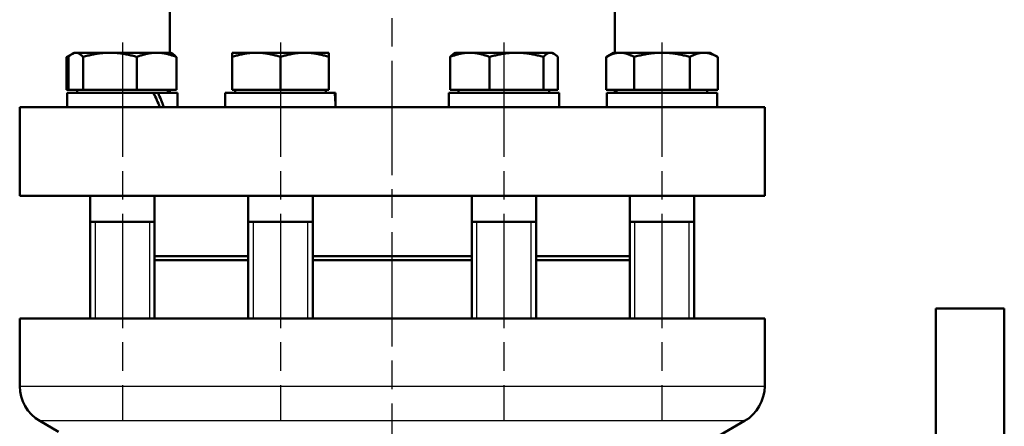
# Model space of a CAD drawing. Header units: millimetres. Extents: x 112 to 921, y 308 to 1230.
# Tile 4 of 6: x 276 to 521, y 853 to 954. Entities that reach past the tile are written whole.
import ezdxf

# ---------------------------------------------------------------- set-up
doc = ezdxf.new("R2010")
doc.units = ezdxf.units.MM
doc.header["$LTSCALE"] = 5
doc.linetypes.add('CHAIN', pattern=[0.3543, 0.2362, -0.0295, 0.0591, -0.0295])
for name, color, linetype, lineweight in [('Gewinde(DIN)', 3, 'Continuous', 25), ('Mittellinie(DIN)', 4, 'CHAIN', 25), ('Sichtbare Kanten(DIN)', 7, 'Continuous', 50), ('Sichtbare tangentiale Kanten(DIN)', 3, 'Continuous', 25)]:
    doc.layers.add(name, color=color, linetype=linetype, lineweight=lineweight)

msp = doc.modelspace()

# ---------------------------------------------------------------- linework, layer by layer
at = {"layer": 'Gewinde(DIN)'}
for p, q in [((294.84, 903.46), (294.84, 879.46)), ((308.43, 879.46), (308.43, 903.46)), ((334.08, 903.46), (334.08, 879.46)), ((347.67, 879.46), (347.67, 903.46)), ((389.57, 903.46), (389.57, 879.46)), ((403.16, 879.46), (403.16, 903.46)), ((428.8, 903.46), (428.8, 879.46)), ((442.39, 879.46), (442.39, 903.46))]:
    msp.add_line(p, q, dxfattribs=at)
at = {"layer": 'Mittellinie(DIN)', "linetype": 'CHAIN', "ltscale": 23.990969}
for p, q in [((368.62, 660.09), (368.62, 1228.4)), ((301.63, 947.96), (301.63, 854.18)), ((340.87, 947.96), (340.87, 854.18)), ((396.36, 947.96), (396.36, 854.18)), ((435.6, 947.96), (435.6, 854.18))]:
    msp.add_line(p, q, dxfattribs=at)
at = {"layer": 'Sichtbare Kanten(DIN)'}
for p, q in [((313.37, 945.46), (313.37, 994.96)), ((423.87, 945.46), (423.87, 994.96)), ((289.21, 945.21), (287.78, 944.38)), ((287.78, 936.26), (287.78, 944.38)), ((288.25, 936.26), (288.25, 944.38)), ((289.63, 945.46), (289.21, 945.21)), ((290.04, 945.46), (289.63, 945.46)), ((298.53, 945.46), (290.04, 945.46)), ((291.84, 936.26), (291.84, 944.38)), ((310.12, 945.46), (298.53, 945.46)), ((305.22, 936.26), (305.22, 944.38)), ((313.63, 945.46), (310.12, 945.46)), ((313.63, 945.46), (314.06, 945.21)), ((315.02, 936.26), (315.02, 944.38)), ((334.87, 945.46), (328.87, 945.46)), ((328.87, 944.38), (328.87, 945.46)), ((328.87, 936.26), (328.87, 944.38)), ((346.87, 945.46), (334.87, 945.46)), ((340.87, 936.26), (340.87, 944.38)), ((352.87, 945.46), (346.87, 945.46)), ((352.87, 945.46), (352.87, 944.38)), ((352.87, 936.26), (352.87, 944.38)), ((382.98, 936.26), (382.98, 944.38)), ((384.36, 945.46), (383.94, 945.21)), ((387.88, 945.46), (384.36, 945.46)), ((399.47, 945.46), (387.88, 945.46)), ((392.77, 936.26), (392.77, 944.38)), ((407.95, 945.46), (399.47, 945.46)), ((406.16, 936.26), (406.16, 944.38)), ((408.36, 945.46), (407.95, 945.46)), ((408.36, 945.46), (408.78, 945.21)), ((409.74, 936.26), (409.74, 944.38)), ((423.6, 945.46), (421.74, 944.38)), ((421.74, 936.26), (421.74, 944.38)), ((425.21, 945.46), (423.6, 945.46)), ((435.6, 945.46), (425.21, 945.46)), ((428.67, 936.26), (428.67, 944.38)), ((445.99, 945.46), (435.6, 945.46)), ((442.53, 936.26), (442.53, 944.38)), ((447.6, 945.46), (445.99, 945.46)), ((447.6, 945.46), (449.45, 944.38)), ((449.45, 936.26), (449.45, 944.38)), ((288.25, 936.26), (287.78, 936.26)), ((309.37, 935.46), (287.93, 935.46)), ((287.93, 935.46), (287.93, 931.96)), ((291.84, 936.26), (288.25, 936.26)), ((290.39, 936.26), (290.39, 935.46)), ((305.22, 936.26), (291.84, 936.26)), ((315.02, 936.26), (305.22, 936.26)), ((309.37, 935.46), (310.49, 935.46)), ((315.33, 935.46), (310.49, 935.46)), ((312.88, 936.26), (312.88, 935.46)), ((313.37, 935.46), (313.37, 936.26)), ((315.33, 935.46), (315.33, 931.96)), ((354.34, 935.46), (327.17, 935.46)), ((327.17, 935.46), (327.17, 931.96)), ((340.87, 936.26), (328.87, 936.26)), ((329.63, 936.26), (329.63, 935.46)), ((352.87, 936.26), (340.87, 936.26)), ((352.12, 936.26), (352.12, 935.46)), ((354.34, 935.46), (354.52, 935.46)), ((354.57, 935.46), (354.52, 935.46)), ((354.57, 935.46), (354.57, 933.5)), ((410.06, 935.46), (382.66, 935.46)), ((382.66, 935.46), (382.66, 931.96)), ((392.77, 936.26), (382.98, 936.26)), ((385.12, 936.26), (385.12, 935.46)), ((406.16, 936.26), (392.77, 936.26)), ((409.74, 936.26), (406.16, 936.26)), ((407.61, 936.26), (407.61, 935.46)), ((410.06, 935.46), (410.06, 931.96)), ((428.67, 936.26), (421.74, 936.26)), ((449.3, 935.46), (421.9, 935.46)), ((421.9, 935.46), (421.9, 931.96)), ((423.87, 935.46), (423.87, 936.26)), ((424.35, 936.26), (424.35, 935.46)), ((442.53, 936.26), (428.67, 936.26)), ((449.45, 936.26), (442.53, 936.26)), ((446.84, 936.26), (446.84, 935.46)), ((449.3, 935.46), (449.3, 931.96)), ((461.12, 931.96), (276.12, 931.96)), ((276.12, 931.96), (276.12, 909.96)), ((461.12, 931.96), (461.12, 909.96)), ((461.12, 909.96), (276.12, 909.96)), ((293.63, 909.96), (293.63, 879.46)), ((309.63, 909.96), (309.63, 879.46)), ((332.87, 909.96), (332.87, 879.46)), ((348.87, 909.96), (348.87, 879.46)), ((388.36, 909.96), (388.36, 879.46)), ((404.36, 909.96), (404.36, 879.46)), ((427.6, 909.96), (427.6, 879.46)), ((443.6, 909.96), (443.6, 879.46)), ((293.63, 903.46), (309.63, 903.46)), ((332.87, 903.46), (348.87, 903.46)), ((388.36, 903.46), (404.36, 903.46)), ((427.6, 903.46), (443.6, 903.46)), ((332.87, 894.96), (309.63, 894.96)), ((388.36, 894.96), (348.87, 894.96)), ((427.6, 894.96), (404.36, 894.96)), ((332.87, 893.96), (309.63, 893.96)), ((388.36, 893.96), (348.87, 893.96)), ((427.6, 893.96), (404.36, 893.96)), ((503.62, 681.96), (503.62, 881.96)), ((520.62, 881.96), (503.62, 881.96)), ((520.62, 881.96), (520.62, 681.96)), ((276.12, 879.46), (461.12, 879.46)), ((276.12, 879.46), (276.12, 862.73)), ((461.12, 879.46), (461.12, 862.73)), ((285.76, 851.39), (281.12, 854.07)), ((445.77, 848.09), (456.12, 854.07))]:
    msp.add_line(p, q, dxfattribs=at)
at = {"layer": 'Sichtbare Kanten(DIN)', "flags": 128}
for points in [[(288.76, 944.89), (288.72, 944.87), (288.68, 944.85), (288.64, 944.83), (288.6, 944.81), (288.56, 944.8), (288.52, 944.78), (288.48, 944.76), (288.44, 944.74), (288.4, 944.72), (288.36, 944.7), (288.32, 944.68), (288.28, 944.66), (288.24, 944.64), (288.2, 944.61), (288.15, 944.59), (288.11, 944.57), (288.07, 944.55), (288.03, 944.53), (287.99, 944.5), (287.95, 944.48), (287.91, 944.46), (287.86, 944.43), (287.82, 944.41), (287.78, 944.38)], [(290.04, 945.46), (289.97, 945.45), (289.9, 945.45), (289.83, 945.44), (289.76, 945.43), (289.69, 945.41), (289.61, 945.39), (289.54, 945.37), (289.47, 945.34), (289.4, 945.31), (289.33, 945.27), (289.25, 945.24), (289.18, 945.19), (289.11, 945.15), (289.03, 945.1), (288.96, 945.04), (288.88, 944.99), (288.81, 944.93), (288.73, 944.86), (288.65, 944.79), (288.57, 944.72), (288.49, 944.64), (288.41, 944.56), (288.33, 944.47), (288.25, 944.38)], [(291.84, 944.38), (291.75, 944.47), (291.67, 944.56), (291.59, 944.64), (291.51, 944.72), (291.44, 944.79), (291.36, 944.86), (291.28, 944.93), (291.2, 944.99), (291.13, 945.04), (291.06, 945.1), (290.98, 945.15), (290.91, 945.19), (290.83, 945.24), (290.76, 945.27), (290.69, 945.31), (290.62, 945.34), (290.55, 945.37), (290.47, 945.39), (290.4, 945.41), (290.33, 945.43), (290.26, 945.44), (290.19, 945.45), (290.12, 945.45), (290.04, 945.46)], [(298.53, 945.46), (298.26, 945.45), (297.99, 945.45), (297.73, 945.44), (297.46, 945.43), (297.19, 945.41), (296.92, 945.39), (296.66, 945.37), (296.39, 945.34), (296.12, 945.31), (295.85, 945.27), (295.58, 945.24), (295.31, 945.19), (295.03, 945.15), (294.75, 945.1), (294.48, 945.04), (294.2, 944.99), (293.91, 944.93), (293.63, 944.86), (293.34, 944.79), (293.04, 944.72), (292.75, 944.64), (292.45, 944.56), (292.14, 944.47), (291.84, 944.38)], [(305.22, 944.38), (304.91, 944.47), (304.61, 944.56), (304.31, 944.64), (304.01, 944.72), (303.72, 944.79), (303.43, 944.86), (303.15, 944.93), (302.86, 944.99), (302.58, 945.04), (302.3, 945.1), (302.03, 945.15), (301.75, 945.19), (301.48, 945.24), (301.21, 945.27), (300.94, 945.31), (300.67, 945.34), (300.4, 945.37), (300.13, 945.39), (299.87, 945.41), (299.6, 945.43), (299.33, 945.44), (299.06, 945.45), (298.8, 945.45), (298.53, 945.46)], [(310.12, 945.46), (309.92, 945.45), (309.73, 945.45), (309.53, 945.44), (309.34, 945.43), (309.14, 945.41), (308.95, 945.39), (308.75, 945.37), (308.55, 945.34), (308.36, 945.31), (308.16, 945.27), (307.96, 945.24), (307.76, 945.19), (307.56, 945.15), (307.36, 945.1), (307.15, 945.04), (306.95, 944.99), (306.74, 944.93), (306.53, 944.86), (306.32, 944.79), (306.1, 944.72), (305.89, 944.64), (305.67, 944.56), (305.45, 944.47), (305.22, 944.38)], [(315.02, 944.38), (314.79, 944.47), (314.57, 944.56), (314.35, 944.64), (314.14, 944.72), (313.92, 944.79), (313.71, 944.86), (313.5, 944.93), (313.29, 944.99), (313.09, 945.04), (312.88, 945.1), (312.68, 945.15), (312.48, 945.19), (312.28, 945.24), (312.08, 945.27), (311.88, 945.31), (311.69, 945.34), (311.49, 945.37), (311.29, 945.39), (311.1, 945.41), (310.9, 945.43), (310.71, 945.44), (310.51, 945.45), (310.32, 945.45), (310.12, 945.46)], [(314.06, 945.21), (314.1, 945.19), (314.13, 945.17), (314.17, 945.14), (314.21, 945.12), (314.25, 945.09), (314.29, 945.06), (314.33, 945.03), (314.37, 945), (314.4, 944.97), (314.44, 944.94), (314.48, 944.91), (314.52, 944.88), (314.56, 944.84), (314.6, 944.81), (314.64, 944.77), (314.68, 944.73), (314.73, 944.69), (314.77, 944.65), (314.81, 944.61), (314.85, 944.57), (314.89, 944.52), (314.93, 944.48), (314.98, 944.43), (315.02, 944.38)], [(334.87, 945.46), (334.63, 945.45), (334.39, 945.45), (334.15, 945.44), (333.91, 945.43), (333.67, 945.41), (333.43, 945.39), (333.19, 945.37), (332.95, 945.34), (332.71, 945.31), (332.47, 945.27), (332.23, 945.24), (331.98, 945.19), (331.74, 945.15), (331.49, 945.1), (331.24, 945.04), (330.99, 944.99), (330.73, 944.93), (330.48, 944.86), (330.22, 944.79), (329.95, 944.72), (329.69, 944.64), (329.42, 944.56), (329.15, 944.47), (328.87, 944.38)], [(340.87, 944.38), (340.6, 944.47), (340.32, 944.56), (340.05, 944.64), (339.79, 944.72), (339.53, 944.79), (339.27, 944.86), (339.01, 944.93), (338.76, 944.99), (338.51, 945.04), (338.26, 945.1), (338.01, 945.15), (337.76, 945.19), (337.52, 945.24), (337.27, 945.27), (337.03, 945.31), (336.79, 945.34), (336.55, 945.37), (336.31, 945.39), (336.07, 945.41), (335.83, 945.43), (335.59, 945.44), (335.35, 945.45), (335.11, 945.45), (334.87, 945.46)], [(346.87, 945.46), (346.63, 945.45), (346.39, 945.45), (346.15, 945.44), (345.91, 945.43), (345.67, 945.41), (345.43, 945.39), (345.19, 945.37), (344.95, 945.34), (344.71, 945.31), (344.47, 945.27), (344.23, 945.24), (343.98, 945.19), (343.74, 945.15), (343.49, 945.1), (343.24, 945.04), (342.99, 944.99), (342.73, 944.93), (342.48, 944.86), (342.22, 944.79), (341.95, 944.72), (341.69, 944.64), (341.42, 944.56), (341.15, 944.47), (340.87, 944.38)], [(352.87, 944.38), (352.6, 944.47), (352.32, 944.56), (352.05, 944.64), (351.79, 944.72), (351.53, 944.79), (351.27, 944.86), (351.01, 944.93), (350.76, 944.99), (350.51, 945.04), (350.26, 945.1), (350.01, 945.15), (349.76, 945.19), (349.52, 945.24), (349.27, 945.27), (349.03, 945.31), (348.79, 945.34), (348.55, 945.37), (348.31, 945.39), (348.07, 945.41), (347.83, 945.43), (347.59, 945.44), (347.35, 945.45), (347.11, 945.45), (346.87, 945.46)], [(387.88, 945.46), (387.68, 945.45), (387.48, 945.45), (387.29, 945.44), (387.09, 945.43), (386.9, 945.41), (386.7, 945.39), (386.5, 945.37), (386.31, 945.34), (386.11, 945.31), (385.91, 945.27), (385.72, 945.24), (385.52, 945.19), (385.31, 945.15), (385.11, 945.1), (384.91, 945.04), (384.7, 944.99), (384.5, 944.93), (384.29, 944.86), (384.07, 944.79), (383.86, 944.72), (383.64, 944.64), (383.42, 944.56), (383.2, 944.47), (382.98, 944.38)], [(382.98, 944.38), (383.02, 944.43), (383.06, 944.48), (383.1, 944.52), (383.15, 944.57), (383.19, 944.61), (383.23, 944.65), (383.27, 944.69), (383.31, 944.73), (383.35, 944.77), (383.39, 944.81), (383.43, 944.84), (383.47, 944.88), (383.51, 944.91), (383.55, 944.94), (383.59, 944.97), (383.63, 945), (383.67, 945.03), (383.71, 945.06), (383.75, 945.09), (383.78, 945.12), (383.82, 945.14), (383.86, 945.17), (383.9, 945.19), (383.94, 945.21)], [(392.77, 944.38), (392.55, 944.47), (392.33, 944.56), (392.11, 944.64), (391.89, 944.72), (391.68, 944.79), (391.46, 944.86), (391.26, 944.93), (391.05, 944.99), (390.84, 945.04), (390.64, 945.1), (390.44, 945.15), (390.24, 945.19), (390.04, 945.24), (389.84, 945.27), (389.64, 945.31), (389.44, 945.34), (389.25, 945.37), (389.05, 945.39), (388.85, 945.41), (388.66, 945.43), (388.46, 945.44), (388.27, 945.45), (388.07, 945.45), (387.88, 945.46)], [(399.47, 945.46), (399.2, 945.45), (398.93, 945.45), (398.66, 945.44), (398.4, 945.43), (398.13, 945.41), (397.86, 945.39), (397.59, 945.37), (397.33, 945.34), (397.06, 945.31), (396.79, 945.27), (396.52, 945.24), (396.24, 945.19), (395.97, 945.15), (395.69, 945.1), (395.41, 945.04), (395.13, 944.99), (394.85, 944.93), (394.56, 944.86), (394.27, 944.79), (393.98, 944.72), (393.69, 944.64), (393.39, 944.56), (393.08, 944.47), (392.77, 944.38)], [(406.16, 944.38), (405.85, 944.47), (405.55, 944.56), (405.25, 944.64), (404.95, 944.72), (404.66, 944.79), (404.37, 944.86), (404.08, 944.93), (403.8, 944.99), (403.52, 945.04), (403.24, 945.1), (402.96, 945.15), (402.69, 945.19), (402.42, 945.24), (402.15, 945.27), (401.88, 945.31), (401.61, 945.34), (401.34, 945.37), (401.07, 945.39), (400.8, 945.41), (400.54, 945.43), (400.27, 945.44), (400, 945.45), (399.73, 945.45), (399.47, 945.46)], [(407.95, 945.46), (407.88, 945.45), (407.81, 945.45), (407.74, 945.44), (407.66, 945.43), (407.59, 945.41), (407.52, 945.39), (407.45, 945.37), (407.38, 945.34), (407.31, 945.31), (407.23, 945.27), (407.16, 945.24), (407.09, 945.19), (407.01, 945.15), (406.94, 945.1), (406.87, 945.04), (406.79, 944.99), (406.71, 944.93), (406.64, 944.86), (406.56, 944.79), (406.48, 944.72), (406.4, 944.64), (406.32, 944.56), (406.24, 944.47), (406.16, 944.38)], [(409.74, 944.38), (409.66, 944.47), (409.58, 944.56), (409.5, 944.64), (409.42, 944.72), (409.34, 944.79), (409.27, 944.86), (409.19, 944.93), (409.11, 944.99), (409.04, 945.04), (408.96, 945.1), (408.89, 945.15), (408.82, 945.19), (408.74, 945.24), (408.67, 945.27), (408.6, 945.31), (408.53, 945.34), (408.45, 945.37), (408.38, 945.39), (408.31, 945.41), (408.24, 945.43), (408.17, 945.44), (408.1, 945.45), (408.02, 945.45), (407.95, 945.46)], [(425.21, 945.46), (425.07, 945.45), (424.93, 945.45), (424.79, 945.44), (424.65, 945.43), (424.51, 945.41), (424.37, 945.39), (424.24, 945.37), (424.1, 945.34), (423.96, 945.31), (423.82, 945.27), (423.68, 945.24), (423.54, 945.19), (423.39, 945.15), (423.25, 945.1), (423.11, 945.04), (422.96, 944.99), (422.81, 944.93), (422.67, 944.86), (422.52, 944.79), (422.37, 944.72), (422.21, 944.64), (422.06, 944.56), (421.9, 944.47), (421.74, 944.38)], [(428.67, 944.38), (428.51, 944.47), (428.35, 944.56), (428.2, 944.64), (428.04, 944.72), (427.89, 944.79), (427.74, 944.86), (427.6, 944.93), (427.45, 944.99), (427.3, 945.04), (427.16, 945.1), (427.02, 945.15), (426.87, 945.19), (426.73, 945.24), (426.59, 945.27), (426.45, 945.31), (426.31, 945.34), (426.17, 945.37), (426.04, 945.39), (425.9, 945.41), (425.76, 945.43), (425.62, 945.44), (425.48, 945.45), (425.34, 945.45), (425.21, 945.46)], [(435.6, 945.46), (435.32, 945.45), (435.04, 945.45), (434.77, 945.44), (434.49, 945.43), (434.21, 945.41), (433.94, 945.39), (433.66, 945.37), (433.38, 945.34), (433.1, 945.31), (432.82, 945.27), (432.54, 945.24), (432.26, 945.19), (431.98, 945.15), (431.69, 945.1), (431.4, 945.04), (431.11, 944.99), (430.82, 944.93), (430.52, 944.86), (430.22, 944.79), (429.92, 944.72), (429.61, 944.64), (429.3, 944.56), (428.99, 944.47), (428.67, 944.38)], [(442.53, 944.38), (442.21, 944.47), (441.89, 944.56), (441.58, 944.64), (441.28, 944.72), (440.97, 944.79), (440.67, 944.86), (440.38, 944.93), (440.08, 944.99), (439.79, 945.04), (439.51, 945.1), (439.22, 945.15), (438.93, 945.19), (438.65, 945.24), (438.37, 945.27), (438.09, 945.31), (437.81, 945.34), (437.54, 945.37), (437.26, 945.39), (436.98, 945.41), (436.71, 945.43), (436.43, 945.44), (436.15, 945.45), (435.88, 945.45), (435.6, 945.46)], [(445.99, 945.46), (445.85, 945.45), (445.71, 945.45), (445.57, 945.44), (445.44, 945.43), (445.3, 945.41), (445.16, 945.39), (445.02, 945.37), (444.88, 945.34), (444.74, 945.31), (444.6, 945.27), (444.46, 945.24), (444.32, 945.19), (444.18, 945.15), (444.04, 945.1), (443.89, 945.04), (443.75, 944.99), (443.6, 944.93), (443.45, 944.86), (443.3, 944.79), (443.15, 944.72), (443, 944.64), (442.84, 944.56), (442.68, 944.47), (442.53, 944.38)], [(449.45, 944.38), (449.29, 944.47), (449.14, 944.56), (448.98, 944.64), (448.83, 944.72), (448.68, 944.79), (448.53, 944.86), (448.38, 944.93), (448.23, 944.99), (448.09, 945.04), (447.94, 945.1), (447.8, 945.15), (447.66, 945.19), (447.52, 945.24), (447.38, 945.27), (447.24, 945.31), (447.1, 945.34), (446.96, 945.37), (446.82, 945.39), (446.68, 945.41), (446.54, 945.43), (446.41, 945.44), (446.27, 945.45), (446.13, 945.45), (445.99, 945.46)]]:
    msp.add_lwpolyline(points, dxfattribs=at)
at = {"layer": 'Sichtbare Kanten(DIN)'}
for centre, start, end in [((286.12, 862.73), 180, 240), ((451.12, 862.73), 300, 0)]:
    msp.add_arc(centre, 10, start, end, dxfattribs=at)
for centre, major_axis, ratio, start_param, end_param in [((301.63, 934.24), (-11.97, 23.48), 0.283603, 4.472257, 4.619927), ((301.63, 936.67), (-11.97, 23.48), 0.283603, 4.368888, 4.517693), ((340.87, 934.24), (-2.71, 23.68), 0.56716, 4.551101, 4.698771), ((340.87, 936.67), (-2.71, 23.68), 0.56716, 4.461944, 4.596537)]:
    msp.add_ellipse(centre, major_axis=major_axis, ratio=ratio, start_param=start_param, end_param=end_param, dxfattribs=at)
at = {"layer": 'Sichtbare tangentiale Kanten(DIN)'}
for p, q in [((276.12, 862.73), (461.12, 862.73)), ((456.12, 854.07), (281.12, 854.07))]:
    msp.add_line(p, q, dxfattribs=at)

doc.saveas('drawing.dxf')
